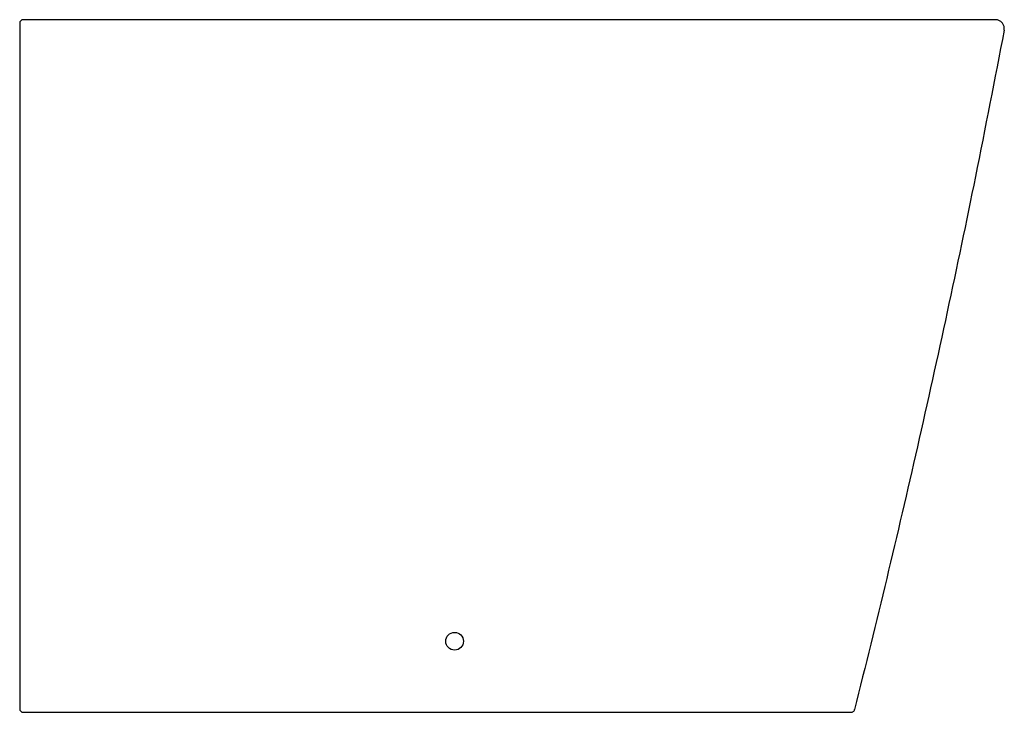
# Model space of a CAD drawing. Header units: millimetres. Extents: x 9960.147 to 9960.701, y 3186.018 to 3186.408.
import ezdxf

# ---------------------------------------------------------------- set-up
doc = ezdxf.new("R2010")
doc.units = ezdxf.units.MM
doc.layers.add('SANINDUSA', color=3, linetype='Continuous')

msp = doc.modelspace()

# ---------------------------------------------------------------- linework, layer by layer
at = {"layer": 'SANINDUSA'}
msp.add_circle((9960.39156, 3186.05805), 0.005, dxfattribs=at)
for centre, start, end in [((9960.14856, 3186.40605), 90, 180), ((9960.14856, 3186.02005), 180, 270)]:
    msp.add_arc(centre, 0.002, start, end, dxfattribs=at)
for points, knots in [([(9960.14656, 3186.40605), (9960.14656, 3186.40602), (9960.14656, 3186.40596), (9960.14656, 3186.40549), (9960.14656, 3186.40475), (9960.14656, 3186.40381), (9960.14656, 3186.40313), (9960.14656, 3186.40279)], [0, 0, 0, 0, 0.18539, 0.38904, 0.592693, 0.796343, 1, 1, 1, 1]), ([(9960.6962, 3186.40805), (9960.69615, 3186.40805), (9960.69604, 3186.40805), (9960.6951, 3186.40805), (9960.69317, 3186.40805), (9960.6898, 3186.40805), (9960.6852, 3186.40805), (9960.67946, 3186.40805), (9960.67268, 3186.40805), (9960.6649, 3186.40805), (9960.65604, 3186.40805), (9960.64624, 3186.40805), (9960.63568, 3186.40805), (9960.62436, 3186.40805), (9960.61221, 3186.40805), (9960.59942, 3186.40805), (9960.58621, 3186.40805), (9960.57256, 3186.40805), (9960.55843, 3186.40805), (9960.54434, 3186.40805), (9960.53053, 3186.40805), (9960.51713, 3186.40805), (9960.49476, 3186.40805), (9960.3719, 3186.40805), (9960.25351, 3186.40805), (9960.14856, 3186.40805)], [0, 0, 0, 0, 0.014822, 0.029675, 0.051999, 0.074323, 0.097282, 0.120242, 0.142374, 0.164506, 0.187268, 0.210031, 0.232083, 0.254135, 0.276823, 0.29951, 0.321571, 0.343632, 0.366336, 0.389042, 0.409725, 0.430442, 0.451162, 0.51344, 1, 1, 1, 1]), ([(9960.70111, 3186.40212), (9960.70116, 3186.40268), (9960.70126, 3186.40381), (9960.7007, 3186.40544), (9960.69966, 3186.40679), (9960.69823, 3186.40772), (9960.697, 3186.40803), (9960.69632, 3186.40805), (9960.6962, 3186.40805)], [0, 0, 0, 0, 0.191791, 0.383583, 0.575377, 0.767194, 0.959039, 1, 1, 1, 1]), ([(9960.14656, 3186.40279), (9960.14656, 3186.3388), (9960.14656, 3186.27489), (9960.14656, 3186.17919), (9960.14656, 3186.14732), (9960.14656, 3186.08364), (9960.14656, 3186.05183), (9960.14656, 3186.02005)], [0, 0, 0, 0, 0.5, 0.5, 0.75, 0.75, 1, 1, 1, 1]), ([(9960.70111, 3186.40212), (9960.69579, 3186.37462), (9960.68554, 3186.32166), (9960.66916, 3186.24347), (9960.65249, 3186.16805), (9960.63513, 3186.09339), (9960.62294, 3186.04417), (9960.61684, 3186.01956)], [0, 0, 0, 0, 0.2144289, 0.4130659, 0.6117297, 0.8058524, 1, 1, 1, 1]), ([(9960.14856, 3186.01805), (9960.19479, 3186.01805), (9960.29837, 3186.01805), (9960.41345, 3186.01805), (9960.48621, 3186.01805), (9960.50551, 3186.01805), (9960.51703, 3186.01805), (9960.52789, 3186.01805), (9960.538, 3186.01805), (9960.54745, 3186.01805), (9960.55659, 3186.01805), (9960.56525, 3186.01805), (9960.57331, 3186.01805), (9960.5808, 3186.01805), (9960.58771, 3186.01805), (9960.59393, 3186.01805), (9960.59937, 3186.01805), (9960.60407, 3186.01805), (9960.60799, 3186.01805), (9960.61081, 3186.01805), (9960.61274, 3186.01805), (9960.61397, 3186.01805), (9960.61475, 3186.01805), (9960.61485, 3186.01805), (9960.6149, 3186.01805)], [0, 0, 0, 0, 0.258347, 0.578803, 0.643187, 0.664904, 0.686668, 0.708384, 0.727526, 0.746668, 0.766367, 0.786067, 0.805208, 0.824348, 0.844045, 0.863743, 0.882917, 0.902092, 0.921828, 0.941564, 0.956055, 0.970546, 0.985273, 1, 1, 1, 1]), ([(9960.6149, 3186.01805), (9960.61513, 3186.01805), (9960.61534, 3186.01809), (9960.61576, 3186.01823), (9960.61596, 3186.01834), (9960.61631, 3186.01861), (9960.61646, 3186.01877), (9960.6167, 3186.01914), (9960.61679, 3186.01935), (9960.61684, 3186.01956)], [0, 0, 0, 0, 0.25, 0.25, 0.5, 0.5, 0.75, 0.75, 1, 1, 1, 1])]:
    msp.add_open_spline(points, degree=3, knots=knots, dxfattribs=at)

doc.saveas('drawing.dxf')
